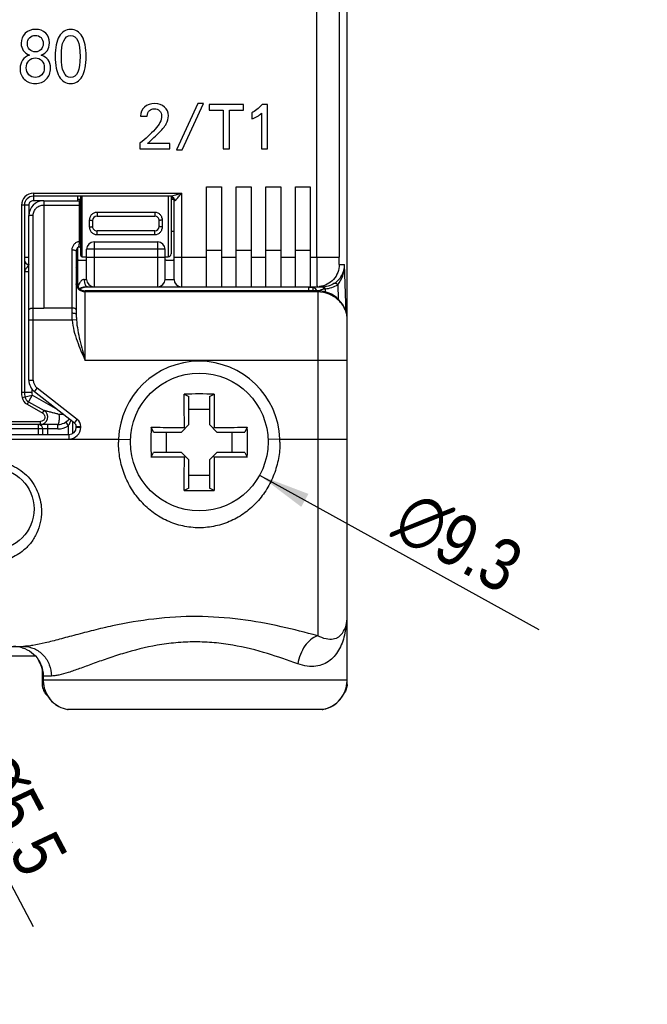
# Model space of a CAD drawing. Header units: millimetres. Extents: x 0 to 594, y 0 to 420.
# Tile 5 of 104: x 100 to 142, y 49 to 116. Entities that reach past the tile are written whole.
import ezdxf

# ---------------------------------------------------------------- set-up
doc = ezdxf.new("R2010")
doc.units = ezdxf.units.MM
doc.header["$LTSCALE"] = 32.67
doc.layers.get('0').update_dxf_attribs({"linetype": 'CONTINUOUS'})
doc.styles.get("Standard").update_dxf_attribs({"font": 'txt', "width": 0.85})
doc.styles.add('TEXTSTYLE_5', font='gdt', dxfattribs={"width": 0.85})
doc.dimstyles.new('DIMSTYLE_1', dxfattribs={"dimtxt": 3.5, "dimasz": 3.5, "dimexe": 1, "dimexo": 0.5, "dimtad": 1, "dimdec": 4, "dimdsep": 46, "dimtxsty": 'STANDARD', "dimblk": '_FILLED', "dimblk1": '_FILLED', "dimblk2": '_FILLED', "dimcen": 0.09, "dimadec": 4, "dimazin": 2, "dimtp": 0.05, "dimtm": 0.05, "dimtfac": 1, "dimtdec": 4, "dimtofl": 0, "dimtmove": 0, "dimatfit": 1, "dimldrblk": '_FILLED', "dimfxl": 1, "dimtolj": 1, "dimarcsym": 0})
doc.dimstyles.new('DIMSTYLE_9', dxfattribs={"dimtxt": 3.5, "dimasz": 3.5, "dimexe": 1, "dimexo": 0.5, "dimtad": 1, "dimdec": 4, "dimdsep": 46, "dimtxsty": 'STANDARD', "dimblk": '_FILLED', "dimblk1": '_FILLED', "dimblk2": '_FILLED', "dimcen": 0.09, "dimadec": 4, "dimazin": 2, "dimtp": 0.1, "dimtm": 0.1, "dimtfac": 1, "dimtdec": 4, "dimtofl": 0, "dimtmove": 0, "dimatfit": 1, "dimldrblk": '_FILLED', "dimfxl": 1, "dimtolj": 1, "dimarcsym": 0})

# ---------------------------------------------------------------- blocks, each defined once
blk = doc.blocks.new('_FILLED')
at = {"color": 0, "linetype": 'BYBLOCK'}
blk.add_solid([(0, 0), (-1, 0.143), (-1, -0.143)], dxfattribs=at)
blk = doc.blocks.new('*D0')
at = {"color": 2, "linetype": 'CONTINUOUS'}
blk.add_line((87.216, 80.13), (100.815, 54.377), dxfattribs=at)
at = {"color": 2, "linetype": 'CONTINUOUS', "xscale": 3.5, "yscale": 3.5, "zscale": 3.5, "rotation": 117.8371543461}
blk.add_blockref('_FILLED', (87.216, 80.13), dxfattribs=at)
at = {"color": 2, "linetype": 'CONTINUOUS', "insert": (99.236, 66.737), "char_height": 3.5, "width": 17.5, "attachment_point": 1, "rotation": 297.83715, "line_spacing_factor": 0.9, "style": 'TEXTSTYLE_5'}
blk.add_mtext('{\\fgdt;n}\\ftxt;5.5', dxfattribs=at)
blk = doc.blocks.new('*D12')
at = {"color": 2, "linetype": 'CONTINUOUS'}
blk.add_line((116.101, 84.832), (134.956, 74.411), dxfattribs=at)
at = {"color": 2, "linetype": 'CONTINUOUS', "xscale": 3.5, "yscale": 3.5, "zscale": 3.5, "rotation": 151.0701881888}
blk.add_blockref('_FILLED', (116.101, 84.832), dxfattribs=at)
at = {"color": 2, "linetype": 'CONTINUOUS', "insert": (126.642, 84.005), "char_height": 3.5, "width": 17.875, "attachment_point": 1, "rotation": 331.07019, "line_spacing_factor": 0.9, "style": 'TEXTSTYLE_5'}
blk.add_mtext('{\\fgdt;n}\\ftxt;9.3', dxfattribs=at)

msp = doc.modelspace()

# ---------------------------------------------------------------- linework, layer by layer
at = {"color": 9, "linetype": 'CONTINUOUS'}
for p, q in [((119.9721, 99.56214), (119.9721, 169.06224)), ((121.47118, 169.06214), (121.47118, 99.56207)), ((100.83207, 103.87295), (100.83207, 103.37295)), ((100.83214, 103.87295), (110.83174, 103.87295)), ((110.83174, 103.87295), (110.83174, 97.56214)), ((100.53174, 103.07263), (100.03174, 103.07263)), ((100.03174, 103.07256), (100.03174, 90.44214)), ((100.53174, 103.07258), (100.53174, 102.37144)), ((101.53174, 103.37295), (100.83211, 103.37295)), ((101.53174, 103.37144), (101.53174, 96.12555)), ((101.53174, 103.07996), (103.93174, 103.07996)), ((103.93174, 103.37144), (103.93175, 100.6126)), ((104.13174, 99.58144), (104.13174, 103.67295)), ((109.93174, 103.67295), (109.93174, 99.58144)), ((110.36823, 103.37295), (110.33174, 103.37295)), ((105.13174, 102.59973), (109.03174, 102.59973)), ((105.13174, 102.59973), (105.13174, 102.33144)), ((109.03174, 102.59973), (109.03174, 102.33144)), ((104.63174, 101.61193), (104.63174, 102.05095)), ((109.53174, 102.05095), (109.53174, 101.61193)), ((105.13174, 101.06315), (105.13174, 101.33144)), ((109.03174, 101.06315), (105.13174, 101.06315)), ((109.03174, 101.06315), (109.03174, 101.33144)), ((104.93174, 100.59364), (104.93174, 97.56214)), ((109.23174, 97.56214), (109.23174, 100.59364)), ((103.43174, 100.03078), (103.43174, 95.77126)), ((109.73174, 100.09364), (104.43174, 100.09364)), ((100.23174, 99.56214), (100.53174, 99.56214)), ((103.73174, 99.56214), (103.83174, 99.56214)), ((104.43174, 99.56214), (109.73174, 99.56214)), ((110.33174, 99.56214), (112.53174, 99.56214)), ((113.53174, 99.56214), (114.53174, 99.56214)), ((115.53174, 99.56214), (116.53174, 99.56214)), ((117.53174, 99.56214), (118.53174, 99.56214)), ((119.53174, 99.56214), (121.47118, 99.56214)), ((121.48865, 99.06214), (121.84979, 99.06214)), ((121.96379, 95.79785), (121.84979, 99.06214)), ((100.53174, 98.56214), (100.23174, 98.56214)), ((103.83174, 98.56214), (103.73174, 98.56214)), ((104.26299, 98.06214), (104.43174, 98.06214)), ((109.73174, 98.06214), (110.33174, 98.06214)), ((104.33174, 92.58144), (104.33174, 97.28601)), ((120.03174, 97.21216), (104.33174, 97.21216)), ((119.43367, 97.29895), (119.43367, 97.50855)), ((120.03174, 97.28601), (120.03164, 74.00123)), ((120.53174, 97.42226), (120.53174, 97.22181)), ((121.38538, 97.69813), (121.41937, 96.7249)), ((100.83174, 91.25919), (100.83174, 96.12629)), ((103.43174, 96.12554), (101.53174, 96.12555)), ((103.44841, 95.29603), (100.53174, 95.29604)), ((103.74285, 95.32478), (103.44841, 95.29604)), ((122.03174, 92.58144), (104.33174, 92.58144)), ((100.53174, 91.25919), (100.83174, 91.25919)), ((100.73174, 90.66037), (100.73174, 90.44033)), ((100.9161, 90.47116), (101.10079, 90.70757)), ((103.80113, 88.59793), (101.10079, 90.70757)), ((100.0704, 90.08207), (100.75406, 90.23244)), ((100.75406, 90.23244), (100.40713, 89.62446)), ((102.48844, 89.24277), (100.75406, 90.23244)), ((100.40723, 89.62441), (101.4639, 89.02145)), ((101.46169, 89.02271), (101.56081, 89.19642)), ((102.58601, 88.94487), (101.56088, 89.19639)), ((101.78331, 89.14182), (101.73785, 89.15318)), ((101.89999, 89.11319), (101.86798, 89.12104)), ((92.83174, 88.46214), (101.31297, 88.46214)), ((101.31301, 88.26214), (101.31301, 88.46214)), ((102.457, 88.97652), (102.39669, 88.99132)), ((103.02022, 88.4195), (103.18174, 88.16671)), ((103.61644, 88.36152), (103.80113, 88.59793)), ((102.48168, 87.96214), (93.03174, 87.96214)), ((101.18174, 87.58144), (101.18174, 88.26214)), ((101.78174, 88.26214), (101.78174, 87.58144)), ((102.48174, 87.96214), (102.48174, 88.26214)), ((103.18174, 88.1667), (103.18174, 87.58144)), ((103.73174, 88.12512), (104.03174, 88.12512)), ((103.73174, 88.08144), (104.03174, 88.08144)), ((104.03174, 88.08144), (104.03174, 88.12512)), ((77.47807, 87.28144), (106.58541, 87.28144)), ((103.23174, 87.58144), (103.23174, 87.28144)), ((106.58541, 87.28144), (107.38488, 87.25208)), ((117.47807, 87.28144), (116.67861, 87.25208)), ((117.47807, 87.28144), (122.03174, 87.28144)), ((122.01829, 70.99141), (122.01829, 75.06271)), ((102.05279, 71.28144), (101.49639, 71.28144)), ((101.43174, 70.71548), (101.5171, 70.71547)), ((122.01894, 70.99141), (101.49639, 70.99141)), ((121.99813, 70.71548), (122.01596, 70.71548)), ((120.38163, 69.02494), (103.13231, 69.02495)), ((120.38177, 69.02494), (120.38162, 69.02494))]:
    msp.add_line(p, q, dxfattribs=at)
at = {"color": 7, "linetype": 'CONTINUOUS'}
for p, q in [((122.01769, 95.51116), (122.01781, 160.1216)), ((111.9447, 109.92482), (110.50737, 106.79738)), ((110.8855, 106.79738), (112.32283, 109.92482)), ((112.32283, 109.92482), (111.9447, 109.92482)), ((115.01364, 109.86214), (112.70723, 109.86214)), ((112.70723, 109.86214), (112.70723, 109.47983)), ((115.01364, 109.47983), (115.01364, 109.86214)), ((116.64316, 109.86214), (116.29219, 109.86214)), ((116.64316, 106.86214), (116.64316, 109.86214)), ((108.06099, 109.07872), (108.51851, 109.07872)), ((112.70723, 109.47983), (113.63899, 109.47983)), ((113.63899, 109.47983), (113.63899, 106.86214)), ((114.07979, 109.47983), (115.01364, 109.47983)), ((114.07979, 106.86214), (114.07979, 109.47983)), ((115.57353, 109.30852), (115.57353, 108.89487)), ((116.24205, 109.28345), (116.24205, 106.86214)), ((108.03174, 107.2549), (108.03174, 106.86214)), ((110.04149, 107.24237), (108.54358, 107.24237)), ((110.04149, 106.86214), (110.04149, 107.24237)), ((108.03174, 106.86214), (110.04149, 106.86214)), ((110.50737, 106.79738), (110.8855, 106.79738)), ((113.63899, 106.86214), (114.07979, 106.86214)), ((116.24205, 106.86214), (116.64316, 106.86214)), ((112.53174, 104.31214), (113.53174, 104.31214)), ((112.53174, 97.56214), (112.53174, 104.31214)), ((113.53174, 104.31214), (113.53174, 97.56214)), ((114.53174, 104.31214), (115.53174, 104.31214)), ((114.53174, 97.56214), (114.53174, 104.31214)), ((115.53174, 104.31214), (115.53174, 97.56214)), ((116.53174, 104.31214), (117.53174, 104.31214)), ((116.53174, 97.56214), (116.53174, 104.31214)), ((117.53174, 104.31214), (117.53174, 97.56214)), ((118.53174, 104.31214), (119.53174, 104.31214)), ((118.53174, 97.56214), (118.53174, 104.31214)), ((119.53174, 104.31214), (119.53174, 97.56214)), ((100.23174, 103.07263), (100.23174, 90.44177)), ((110.09013, 103.67295), (100.83207, 103.67295)), ((101.53174, 103.37144), (103.93174, 103.37144)), ((103.83174, 103.37144), (103.83174, 103.67295)), ((103.83174, 103.47214), (104.03174, 103.47214)), ((104.03174, 99.68148), (104.03174, 103.67295)), ((110.13174, 103.65514), (110.13174, 99.7816)), ((110.13174, 103.47214), (110.31421, 103.47214)), ((110.33174, 98.06214), (110.33174, 103.37295)), ((100.53174, 91.25919), (100.53174, 102.37144)), ((104.83174, 102.03143), (104.83174, 101.63144)), ((105.13169, 102.33144), (109.03167, 102.33144)), ((109.33174, 101.63144), (109.33174, 102.03144)), ((109.03179, 101.33144), (105.13182, 101.33144)), ((110.33174, 101.30167), (110.13174, 101.30167)), ((104.93174, 100.59364), (109.23174, 100.59364)), ((103.73174, 99.97142), (103.73174, 95.69998)), ((103.83174, 97.55581), (103.83174, 100.19604)), ((104.43174, 98.06214), (104.43174, 100.09364)), ((109.73174, 98.06214), (109.73174, 100.09364)), ((113.53174, 100.01611), (112.53174, 100.01611)), ((115.53174, 100.01611), (114.53174, 100.01611)), ((117.53174, 100.01611), (116.53174, 100.01611)), ((119.53174, 100.01611), (118.53174, 100.01611)), ((104.13174, 99.58144), (104.43174, 99.58144)), ((109.73174, 99.58144), (109.93174, 99.58144)), ((120.03174, 97.28601), (104.33174, 97.28601)), ((104.48174, 97.56214), (120.37059, 97.56214)), ((119.75695, 97.50855), (119.43367, 97.50855)), ((119.73367, 97.28601), (119.73367, 97.50855)), ((119.80206, 97.4816), (119.73367, 97.47647)), ((122.03174, 72.61214), (122.03174, 95.28601)), ((100.03174, 90.44177), (100.73174, 90.44177)), ((103.61644, 88.36152), (100.9161, 90.47116)), ((100.50625, 89.79817), (101.56081, 89.19642)), ((111.02146, 90.3093), (111.33857, 90.15026)), ((111.33857, 88.25531), (111.33857, 90.15026)), ((112.72491, 90.15026), (113.04202, 90.3093)), ((112.72491, 90.15026), (112.72491, 88.25531)), ((112.72491, 89.28327), (111.33857, 89.28327)), ((103.48174, 88.46675), (103.48174, 87.64843)), ((102.48174, 88.26214), (93.1316, 88.26214)), ((101.48174, 87.58144), (101.48174, 87.96214)), ((103.73174, 88.08144), (103.73174, 88.12512)), ((108.94363, 87.75531), (108.78459, 88.07241)), ((108.94363, 87.75531), (110.83857, 87.75531)), ((109.81062, 87.75531), (109.81062, 86.36897)), ((110.83857, 87.75531), (111.33857, 88.25531)), ((111.08857, 88.00531), (111.033, 88.06088)), ((112.72491, 88.25531), (113.22491, 87.75531)), ((112.97491, 88.00531), (113.03048, 88.06088)), ((113.22491, 87.75531), (115.11986, 87.75531)), ((114.25287, 86.36897), (114.25287, 87.75531)), ((115.2789, 88.07241), (115.11986, 87.75531)), ((80.83174, 87.58144), (103.23174, 87.58144)), ((108.78459, 86.05188), (108.94363, 86.36897)), ((110.83857, 86.36897), (108.94363, 86.36897)), ((111.33857, 85.86897), (110.83857, 86.36897)), ((111.08857, 86.11897), (111.033, 86.0634)), ((111.33857, 83.97403), (111.33857, 85.86897)), ((113.22491, 86.36897), (112.72491, 85.86897)), ((112.72491, 85.86897), (112.72491, 83.97403)), ((112.97491, 86.11897), (113.03048, 86.0634)), ((115.11986, 86.36897), (113.22491, 86.36897)), ((115.11986, 86.36897), (115.2789, 86.05188)), ((111.33857, 84.84102), (112.72491, 84.84102)), ((111.33857, 83.97403), (111.02146, 83.81499)), ((113.04202, 83.81499), (112.72491, 83.97403)), ((122.01894, 70.99141), (122.01894, 75.06769)), ((121.69815, 74.17552), (121.69665, 74.17324)), ((99.33174, 73.28144), (100.16199, 73.28144)), ((100.98772, 72.61214), (99.07962, 72.61214)), ((101.43174, 71.78156), (101.43174, 70.71548)), ((101.49626, 71.28144), (101.49626, 70.99141)), ((122.01596, 70.71548), (122.01596, 70.90729)), ((120.32704, 69.01992), (103.18699, 69.01992)), ((120.32354, 69.01994), (120.32704, 69.01992)), ((120.38177, 69.02494), (120.42032, 69.03247))]:
    msp.add_line(p, q, dxfattribs=at)
for points in [[(103.96058, 97.41558), (103.96202, 97.41648), (103.98282, 97.42879), (104.00534, 97.44137), (104.03004, 97.45431), (104.05691, 97.46742), (104.0861, 97.48055), (104.11822, 97.49373)], [(104.11822, 97.49373), (104.15324, 97.50665), (104.19114, 97.51899), (104.23219, 97.5305)], [(104.23219, 97.5305), (104.27611, 97.54077), (104.32251, 97.54939), (104.37065, 97.55595), (104.41944, 97.5602), (104.46824, 97.56205), (104.48148, 97.56214)], [(101.18427, 72.35381), (101.24465, 72.25232), (101.31682, 72.10921), (101.37723, 71.96094), (101.42554, 71.80842), (101.4615, 71.6526), (101.48484, 71.49446), (101.4955, 71.33512), (101.49624, 71.28144)], [(101.49627, 70.99141), (101.4967, 70.94996), (101.50714, 70.78313), (101.53151, 70.61765), (101.56966, 70.45469), (101.62133, 70.29539), (101.68621, 70.1409), (101.76382, 69.99228), (101.85367, 69.85062), (101.95509, 69.71698), (102.06735, 69.59229), (102.18969, 69.47745), (102.32119, 69.37329), (102.46088, 69.28053), (102.56357, 69.22245)], [(120.42032, 69.03247), (120.58387, 69.07333), (120.74333, 69.12775), (120.8976, 69.19536), (121.04562, 69.27569), (121.18631, 69.3681), (121.31866, 69.47194), (121.44176, 69.58647), (121.55475, 69.71086), (121.65685, 69.84425), (121.74736, 69.98566), (121.82564, 70.13403), (121.89114, 70.28828), (121.94344, 70.44735), (121.98224, 70.61023), (122.00724, 70.77582), (122.01832, 70.9428), (122.01892, 70.99141)]]:
    msp.add_lwpolyline(points, dxfattribs=at)
at = {"color": 9, "linetype": 'CONTINUOUS'}
for points in [[(101.59662, 89.18774), (101.58209, 89.1912), (101.57131, 89.19363), (101.56419, 89.19532), (101.56081, 89.19642)], [(101.73785, 89.15318), (101.68805, 89.16501), (101.66038, 89.1719)], [(102.00813, 89.08666), (101.96998, 89.09602), (101.93394, 89.10487)], [(102.13576, 89.05534), (102.09094, 89.06634), (102.04839, 89.07678)], [(102.33926, 89.00542), (102.28461, 89.01882), (102.23249, 89.03161)]]:
    msp.add_lwpolyline(points, dxfattribs=at)
at = {"color": 7, "linetype": 'CONTINUOUS'}
for centre, radius in [((112.03174, 87.08144), 4.65), ((98.13174, 82.56144), 2.75)]:
    msp.add_circle(centre, radius, dxfattribs=at)
at = {"color": 9, "linetype": 'CONTINUOUS'}
for centre, radius, start, end in [((100.83207, 103.07263), 0.80031, 89.995005, 180.0049956), ((100.83207, 103.07263), 0.30031, 89.991495, 180.008505), ((110.05613, 103.37542), 0.31186, 21.1701637, 35.3020976), ((119.98907, 99.05586), 1.49372, 270.5123774, 276.298212), ((120.24741, 99.17386), 1.77453, 276.593424, 279.2202517), ((101.46679, 365.00587), 268.88033, 269.8646781, 270.0138414), ((112.03174, 87.08144), 5.45, 2.1030696, 177.8969304), ((101.53174, 91.25919), 0.69999, 180, 232.0012676), ((101.68786, 90.43783), 1.65613, 179.8511207, 192.4011892), ((101.68786, 90.43783), 0.95613, 179.8505715, 192.4047006), ((100.75406, 90.23244), 0.69998, 192.396398, 240.2991446), ((101.79962, 89.06452), 1.65784, 339.0235655, 341.9138109), ((103.43174, 88.12512), 0.6, 0, 52.0012676), ((102.48174, 89.26214), 1.29999, 269.997266, 302.5787162), ((103.23174, 88.08144), 0.79999, 270, 360), ((112.71229, 87.06932), 6.13055, 178.0171057, 179.9999754), ((111.35124, 87.06932), 6.13051, 0.0000178, 1.9829011), ((99.49209, 71.27826), 2.00516, 29.54942, 32.4405594), ((99.49769, 71.28147), 1.99871, 359.9990076, 29.5484908), ((103.49628, 70.99157), 1.99989, 180.0043867, 242.2018079), ((120.02163, 70.9917), 1.99666, 357.1796398, 359.9918563), ((120.01846, 70.98556), 1.99397, 280.4940045, 282.5825524)]:
    msp.add_arc(centre, radius, start, end, dxfattribs=at)
at = {"color": 7, "linetype": 'CONTINUOUS'}
for centre, radius, start, end in [((100.83207, 103.07263), 0.60032, 90, 180), ((101.53174, 102.37144), 1, 90, 179.9999997), ((103.93174, 103.47144), 0.1, 270, 360), ((110.03174, 103.37295), 0.3, 0, 82.5), ((105.13174, 102.03144), 0.3, 90.0095033, 180.0010727), ((109.03174, 102.03144), 0.3, 0, 90.0141557), ((105.13174, 101.63144), 0.3, 180, 270.0141557), ((109.03174, 101.63144), 0.3, 270.0095033, 0.0010727), ((104.93174, 100.09364), 0.5, 90, 180), ((109.23174, 100.09364), 0.5, 0, 90), ((104.03174, 99.97144), 0.3, 120.003778, 180.0027084), ((103.93174, 100.14464), 0.1, 359.9978045, 120.0113341), ((109.93174, 99.78144), 0.2, 270, 360), ((100.53174, 99.36214), 0.3, 180, 270), ((104.13174, 99.68144), 0.1, 180, 270), ((103.33174, 98.56214), 0.5, 0, 36.8140425), ((104.33174, 97.88601), 0.6, 180, 270), ((104.93174, 98.06214), 0.5, 180, 270), ((109.23174, 98.06214), 0.5, 270, 360), ((110.83174, 98.06214), 0.5, 180, 270), ((104.48174, 96.56214), 1, 90.0000001, 121.4217111), ((119.53174, 97.06214), 0.5, 26.6613921, 90), ((120.03174, 95.28601), 2, 0, 90.0124326), ((120.37023, 99.05241), 1.49027, 270.0137134, 274.6591633), ((101.53174, 91.25919), 1, 180, 232.0012676), ((101.68786, 90.43783), 1.45613, 179.8450444, 192.404697), ((100.75406, 90.23244), 0.5, 192.404697, 240.29), ((112.03174, 56.61254), 33.7119, 88.2826971, 91.717303), ((101.31301, 88.76214), 0.5, 269.9999994, 60.29), ((102.48174, 89.26214), 1, 269.9999148, 321.3677436), ((101.18174, 87.96214), 0.3, 0, 82.4984566), ((103.23174, 88.08144), 0.5, 270, 360), ((103.43174, 88.12512), 0.3, 0, 52.0012676), ((142.48136, 87.06214), 33.71191, 178.2827272, 181.7172745), ((81.58213, 87.06214), 33.71191, 358.2827272, 1.7172745), ((112.03174, 117.51174), 33.7119, 268.2826971, 271.717303), ((120.03174, 75.28144), 2, 326.3484898, 360), ((99.49367, 71.26815), 2.01329, 72.91116, 89.9503612), ((102.43174, 70.71548), 1, 180, 230.0828202), ((103.50098, 71.00389), 2.01299, 242.2469541, 259.446951), ((103.18705, 69.3202), 0.30028, 259.496558, 269.9886576), ((120.3274, 69.3184), 0.29842, 269.9298946, 280.4697642)]:
    msp.add_arc(centre, radius, start, end, dxfattribs=at)
for points in [[(100.28416, 114.67203), (100.10185, 114.49655), (100.01277, 114.27231), (100.01277, 113.99689)], [(100.98026, 114.93526), (100.69851, 114.93526), (100.46647, 114.84752), (100.28416, 114.67203)], [(100.43126, 113.97252), (100.43126, 114.13826), (100.47891, 114.27231), (100.57628, 114.37468)], [(100.57628, 114.37468), (100.67365, 114.47705), (100.80209, 114.53067), (100.96162, 114.53067)], [(100.96162, 114.53067), (101.12736, 114.53067), (101.25788, 114.47948), (101.35317, 114.37955)], [(101.6655, 114.68837), (101.49612, 114.85239), (101.26616, 114.93526), (100.98026, 114.93526)], [(101.35317, 114.37955), (101.44847, 114.27962), (101.4982, 114.14557), (101.4982, 113.97739)], [(101.92083, 114.02858), (101.92083, 114.304), (101.83589, 114.52336), (101.6655, 114.68837)], [(102.57549, 114.46242), (102.39318, 114.14801), (102.3041, 113.6971), (102.3041, 113.10971)], [(103.35654, 114.93526), (103.01677, 114.93526), (102.75781, 114.77684), (102.57549, 114.46242)], [(102.72259, 113.10971), (102.72259, 114.05539), (102.9339, 114.53067), (103.35654, 114.53067)], [(104.12722, 114.45999), (103.9449, 114.77684), (103.68801, 114.93526), (103.35654, 114.93526)], [(103.35654, 114.53067), (103.77502, 114.53067), (103.98427, 114.05539), (103.98427, 113.10971)], [(104.40276, 113.10971), (104.40276, 113.69466), (104.30953, 114.14313), (104.12722, 114.45999)], [(100.01277, 113.99689), (100.01277, 113.61667), (100.19922, 113.351), (100.57213, 113.19989)], [(100.58412, 113.57463), (100.48098, 113.68004), (100.43126, 113.81166), (100.43126, 113.97252)], [(101.4982, 113.97739), (101.4982, 113.81166), (101.44847, 113.6776), (101.35162, 113.57457)], [(101.36146, 113.19989), (101.73437, 113.34369), (101.92083, 113.61911), (101.92083, 114.02858)], [(100.57213, 113.19989), (100.37325, 113.13408), (100.2158, 113.02196), (100.10392, 112.8611)], [(100.52656, 112.81966), (100.6405, 112.94641), (100.78552, 113.00978), (100.96162, 113.00978)], [(100.97612, 113.41925), (100.8166, 113.41925), (100.68608, 113.47043), (100.58412, 113.57463)], [(100.96162, 113.00978), (101.14393, 113.00978), (101.29102, 112.94641), (101.4029, 112.8221)], [(101.35162, 113.57457), (101.25373, 113.47043), (101.12943, 113.41925), (100.97612, 113.41925)], [(101.99334, 112.32489), (101.99334, 112.76848), (101.78202, 113.05852), (101.36146, 113.19989)], [(102.3041, 113.10971), (102.3041, 112.51987), (102.39318, 112.06897), (102.57501, 111.7566)], [(103.35654, 111.69118), (102.9339, 111.69118), (102.72259, 112.16402), (102.72259, 113.10971)], [(103.98427, 113.10971), (103.98427, 112.16402), (103.77502, 111.69118), (103.35654, 111.69118)], [(104.12977, 111.75904), (104.3116, 112.07384), (104.40276, 112.52475), (104.40276, 113.10971)], [(100.10392, 112.8611), (99.99205, 112.70024), (99.93611, 112.51012), (99.93611, 112.29564)], [(100.35667, 112.34439), (100.35667, 112.5345), (100.41261, 112.69292), (100.52656, 112.81966)], [(100.52811, 111.87575), (100.41261, 111.99829), (100.35667, 112.15427), (100.35667, 112.34439)], [(101.4029, 112.8221), (101.51477, 112.6978), (101.57278, 112.53694), (101.57278, 112.33951)], [(99.93611, 112.29564), (99.93611, 111.99829), (100.02934, 111.75699), (100.21899, 111.56801)], [(100.97198, 111.69118), (100.79174, 111.69118), (100.64464, 111.75212), (100.52811, 111.87575)], [(101.40242, 111.87459), (101.28895, 111.75212), (101.146, 111.69118), (100.97198, 111.69118)], [(101.57278, 112.33951), (101.57278, 112.15184), (101.51477, 111.99585), (101.40242, 111.87459)], [(101.70744, 111.56932), (101.89804, 111.75943), (101.99334, 112.01047), (101.99334, 112.32489)], [(102.57501, 111.7566), (102.75781, 111.44258), (103.01677, 111.28659), (103.35654, 111.28659)], [(103.35654, 111.28659), (103.69008, 111.28659), (103.94698, 111.44258), (104.12977, 111.75904)], [(100.21899, 111.56801), (100.40847, 111.37921), (100.65293, 111.28659), (100.95333, 111.28659)], [(100.95333, 111.28659), (101.26409, 111.28659), (101.51684, 111.37921), (101.70744, 111.56932)], [(108.34094, 109.69292), (108.16963, 109.53833), (108.07562, 109.33359), (108.06099, 109.07872)], [(109.03244, 109.92482), (108.74205, 109.92482), (108.51224, 109.84752), (108.34094, 109.69292)], [(109.69887, 109.69501), (109.52757, 109.84752), (109.30612, 109.92482), (109.03244, 109.92482)], [(109.95584, 109.09543), (109.95584, 109.34195), (109.87018, 109.54251), (109.69887, 109.69501)], [(116.29219, 109.86214), (116.04776, 109.601), (115.80751, 109.41716), (115.57353, 109.30852)], [(108.51851, 109.07872), (108.52896, 109.25003), (108.5791, 109.37538), (108.67153, 109.45626)], [(108.67153, 109.45626), (108.76294, 109.53624), (108.87367, 109.57802), (109.00528, 109.57802)], [(109.00528, 109.57802), (109.15152, 109.57802), (109.2706, 109.53206), (109.35992, 109.4438)], [(109.49414, 109.09125), (109.49414, 108.80922), (109.34581, 108.50838), (109.0512, 108.19087)], [(109.35992, 109.4438), (109.44818, 109.35657), (109.49414, 109.23749), (109.49414, 109.09125)], [(109.81169, 108.56479), (109.90779, 108.74028), (109.95584, 108.91577), (109.95584, 109.09543)], [(115.57353, 108.89487), (115.84511, 108.97426), (116.06656, 109.10379), (116.24205, 109.28345)], [(109.19539, 107.84195), (109.50876, 108.14696), (109.71559, 108.3893), (109.81169, 108.56479)], [(109.0512, 108.19087), (108.75458, 107.8712), (108.41614, 107.55992), (108.03174, 107.2549)], [(108.54358, 107.24237), (108.66475, 107.33638), (108.88202, 107.53694), (109.19539, 107.84195)]]:
    msp.add_open_spline(points, degree=3, dxfattribs=at)
at = {"color": 9, "linetype": 'CONTINUOUS'}
for points, knots in [([(110.83174, 103.87295), (110.76389, 103.85149), (110.62991, 103.80898), (110.43357, 103.74901), (110.27698, 103.70478), (110.16385, 103.67989), (110.11287, 103.67295), (110.09012, 103.67295)], [0, 0, 0, 0, 0.2774626, 0.54803859, 0.80059886, 0.91130151, 1, 1, 1, 1]), ([(110.44551, 103.41829), (110.47854, 103.44771), (110.54258, 103.51688), (110.67087, 103.66889), (110.76664, 103.79056), (110.83174, 103.87295)], [0, 0, 0, 0, 0.22228605, 0.47231426, 1, 1, 1, 1]), ([(100.8251, 102.39183), (100.82486, 102.48227), (100.86313, 102.66555), (101.02365, 102.89335), (101.25757, 103.04468), (101.44097, 103.07992), (101.53174, 103.07996)], [0, 0, 0, 0, 0.24945365, 0.49938801, 0.74964279, 1, 1, 1, 1]), ([(103.93174, 103.07996), (103.94448, 103.07996), (103.96303, 103.08005), (103.98655, 103.08042), (104.00164, 103.0807), (104.01361, 103.08126), (104.02345, 103.08134), (104.02776, 103.08247), (104.03174, 103.08213), (104.03174, 103.0828)], [0, 0, 0, 0, 0.38169836, 0.55498829, 0.70635229, 0.83057675, 0.9227865, 0.97983462, 1, 1, 1, 1]), ([(110.31064, 103.55564), (110.30136, 103.56873), (110.26179, 103.61608), (110.20612, 103.64999), (110.16236, 103.66265)], [0, 0, 0, 0, 0.26053036, 1, 1, 1, 1]), ([(110.36823, 103.37295), (110.36823, 103.38234), (110.3665, 103.42145), (110.35768, 103.46031), (110.34694, 103.48805)], [0, 0, 0, 0, 0.23992293, 1, 1, 1, 1]), ([(110.36823, 103.37295), (110.38071, 103.37294), (110.40934, 103.38766), (110.43227, 103.4065), (110.44551, 103.41829)], [0, 0, 0, 0, 0.41318204, 1, 1, 1, 1]), ([(100.53176, 102.37144), (100.53176, 102.37372), (100.54207, 102.3768), (100.55639, 102.37988), (100.5844, 102.38317), (100.61978, 102.38604), (100.66378, 102.38848), (100.73297, 102.39102), (100.78751, 102.39177), (100.8251, 102.39183)], [0, 0, 0, 0, 0.0231774, 0.08074503, 0.17288384, 0.29625383, 0.44655778, 0.61837934, 1, 1, 1, 1]), ([(100.83174, 96.12629), (100.83121, 97.14669), (100.82975, 99.23521), (100.82801, 101.32372), (100.8251, 102.39183)], [0, 0, 0, 0, 0.48857876, 1, 1, 1, 1]), ([(104.63174, 102.05095), (104.63174, 102.11945), (104.65527, 102.25696), (104.75942, 102.43772), (104.92454, 102.56742), (105.06301, 102.59974), (105.13174, 102.59973)], [0, 0, 0, 0, 0.250984, 0.49941298, 0.74818367, 1, 1, 1, 1]), ([(109.03174, 102.59973), (109.10047, 102.59972), (109.23896, 102.56744), (109.40407, 102.43772), (109.50821, 102.25696), (109.53174, 102.11945), (109.53174, 102.05095)], [0, 0, 0, 0, 0.25182014, 0.50059692, 0.74901956, 1, 1, 1, 1]), ([(104.63174, 102.05095), (104.65723, 102.05095), (104.70436, 102.0501), (104.76004, 102.0468), (104.79584, 102.04286), (104.81469, 102.03947), (104.82532, 102.03676), (104.83174, 102.03325), (104.83174, 102.03144)], [0, 0, 0, 0, 0.37706931, 0.69834647, 0.82183327, 0.91429845, 0.97324586, 1, 1, 1, 1]), ([(109.53174, 102.05095), (109.50626, 102.05095), (109.45912, 102.0501), (109.40345, 102.0468), (109.36764, 102.04286), (109.3488, 102.03947), (109.33817, 102.03676), (109.33174, 102.03325), (109.33174, 102.03144)], [0, 0, 0, 0, 0.37706809, 0.69834416, 0.82183063, 0.9142958, 0.97324375, 1, 1, 1, 1]), ([(104.63174, 101.61193), (104.65723, 101.61193), (104.70436, 101.61278), (104.76004, 101.61607), (104.79584, 101.62002), (104.81469, 101.6234), (104.82532, 101.62612), (104.83174, 101.62963), (104.83174, 101.63144)], [0, 0, 0, 0, 0.37706809, 0.69834416, 0.82183063, 0.9142958, 0.97324375, 1, 1, 1, 1]), ([(105.13174, 101.06315), (105.06301, 101.06316), (104.92453, 101.09544), (104.75941, 101.22516), (104.65528, 101.40592), (104.63175, 101.54343), (104.63174, 101.61193)], [0, 0, 0, 0, 0.25182014, 0.50059692, 0.74901956, 1, 1, 1, 1]), ([(109.53174, 101.61193), (109.53175, 101.54342), (109.50821, 101.40591), (109.40407, 101.22515), (109.23895, 101.09546), (109.10047, 101.06314), (109.03174, 101.06315)], [0, 0, 0, 0, 0.250984, 0.49941298, 0.74818367, 1, 1, 1, 1]), ([(109.53174, 101.61193), (109.50626, 101.61193), (109.45912, 101.61278), (109.40345, 101.61608), (109.36764, 101.62002), (109.3488, 101.62341), (109.33817, 101.62612), (109.33174, 101.62963), (109.33174, 101.63144)], [0, 0, 0, 0, 0.37706931, 0.69834647, 0.82183327, 0.91429845, 0.97324586, 1, 1, 1, 1]), ([(103.93175, 100.6126), (103.86297, 100.60116), (103.72848, 100.55427), (103.56424, 100.41982), (103.45665, 100.23813), (103.43175, 100.09936), (103.43174, 100.03078)], [0, 0, 0, 0, 0.25201658, 0.50286739, 0.75212388, 1, 1, 1, 1]), ([(103.93174, 100.6126), (103.92928, 100.56812), (103.92476, 100.50252), (103.91526, 100.41828), (103.90652, 100.36064), (103.89682, 100.31288), (103.88706, 100.2676), (103.88192, 100.2527), (103.87942, 100.2299), (103.88172, 100.23123)], [0, 0, 0, 0, 0.34657882, 0.5106759, 0.661454, 0.79495454, 0.90541559, 0.97929025, 1, 1, 1, 1]), ([(103.93175, 100.61269), (103.94449, 100.61269), (103.96782, 100.61333), (103.99994, 100.61676), (104.01879, 100.62047), (104.03174, 100.62593), (104.03174, 100.62924)], [0, 0, 0, 0, 0.37070011, 0.68767789, 0.9039373, 1, 1, 1, 1]), ([(103.73174, 99.97144), (103.73174, 99.98217), (103.69522, 100.0031), (103.63593, 100.01589), (103.54043, 100.0286), (103.47004, 100.03078), (103.43174, 100.03078)], [0, 0, 0, 0, 0.10285995, 0.31947697, 0.63303633, 1, 1, 1, 1]), ([(100.53174, 99.06214), (100.5293, 99.06214), (100.52398, 99.05328), (100.51204, 99.04235), (100.49665, 99.0201), (100.47883, 98.99243), (100.45953, 98.9589), (100.43003, 98.90828), (100.38666, 98.84393), (100.32983, 98.77029), (100.26835, 98.68243), (100.23174, 98.60915), (100.23174, 98.56214)], [0, 0, 0, 0, 0.01249113, 0.04344122, 0.08926841, 0.14659388, 0.21298467, 0.28637408, 0.44600307, 0.60909, 0.7599072, 1, 1, 1, 1]), ([(119.97209, 99.56214), (119.9721, 99.43212), (119.97231, 99.17698), (119.97327, 98.8066), (119.97483, 98.46521), (119.97663, 98.20501), (119.97839, 98.02108), (119.97974, 97.90453), (119.98119, 97.80399), (119.98266, 97.72026), (119.98429, 97.65455), (119.98552, 97.61061), (119.98698, 97.58567), (119.9874, 97.57274), (119.9888, 97.5671), (119.9887, 97.56214), (119.98956, 97.56214)], [0, 0, 0, 0, 0.194997, 0.38265029, 0.55547035, 0.70699665, 0.77288471, 0.83133911, 0.88178709, 0.92373434, 0.95680826, 0.98065945, 0.9890554, 0.99507883, 0.9987196, 1, 1, 1, 1]), ([(121.48864, 99.06214), (121.48864, 98.88048), (121.42131, 98.51379), (121.13097, 98.03893), (120.69086, 97.69795), (120.33358, 97.59107), (120.15294, 97.57116)], [0, 0, 0, 0, 0.25004412, 0.49994386, 0.74985127, 1, 1, 1, 1]), ([(121.12937, 97.77397), (121.33838, 97.90197), (121.71081, 98.28132), (121.84959, 98.79889), (121.84979, 99.06214)], [0, 0, 0, 0, 0.48213377, 1, 1, 1, 1]), ([(121.38539, 97.69812), (121.53108, 97.87675), (121.77557, 98.31124), (121.85242, 98.80493), (121.84979, 99.06215)], [0, 0, 0, 0, 0.47259748, 1, 1, 1, 1]), ([(121.48865, 99.06214), (121.48766, 99.06213), (121.4863, 99.0666), (121.48491, 99.07286), (121.48331, 99.08533), (121.481, 99.10985), (121.4785, 99.15172), (121.47599, 99.21297), (121.47392, 99.28779), (121.47177, 99.40563), (121.47118, 99.49827), (121.47118, 99.56207)], [0, 0, 0, 0, 0.00588891, 0.02064999, 0.04462488, 0.0777153, 0.17015172, 0.29423279, 0.44539603, 0.61801094, 1, 1, 1, 1]), ([(104.33174, 97.21216), (104.25391, 97.21216), (104.09826, 97.24035), (103.89914, 97.36241), (103.76386, 97.54696), (103.73174, 97.69533), (103.73174, 97.76784)], [0, 0, 0, 0, 0.25881948, 0.5125148, 0.75888703, 1, 1, 1, 1]), ([(103.95002, 97.80853), (103.943, 97.79598), (103.91667, 97.74662), (103.89389, 97.69541), (103.87844, 97.65683)], [0, 0, 0, 0, 0.25695629, 1, 1, 1, 1]), ([(104.26299, 98.06214), (104.22837, 98.06164), (104.15718, 98.04363), (104.04455, 97.95728), (103.98385, 97.86894), (103.95002, 97.80853)], [0, 0, 0, 0, 0.24762494, 0.50491935, 1, 1, 1, 1]), ([(104.26299, 98.06214), (104.26299, 98.00083), (104.26984, 97.90904), (104.2967, 97.79049), (104.33622, 97.6716), (104.41048, 97.56215), (104.48174, 97.56214)], [0, 0, 0, 0, 0.32030048, 0.47993763, 0.6277438, 1, 1, 1, 1]), ([(121.12937, 97.77397), (121.08388, 97.74608), (120.88545, 97.64025), (120.66204, 97.58106), (120.49128, 97.56711)], [0, 0, 0, 0, 0.23748001, 1, 1, 1, 1]), ([(121.3854, 97.69814), (121.36275, 97.71674), (121.29181, 97.76888), (121.18361, 97.80383), (121.12939, 97.77398)], [0, 0, 0, 0, 0.32137366, 1, 1, 1, 1]), ([(103.87844, 97.65683), (103.87437, 97.64667), (103.86004, 97.60987), (103.84716, 97.57252), (103.83821, 97.54542)], [0, 0, 0, 0, 0.27716812, 1, 1, 1, 1]), ([(122.03174, 95.28601), (122.0316, 95.53453), (121.92539, 96.04189), (121.47984, 96.68117), (120.81621, 97.11154), (120.29198, 97.21216), (120.03128, 97.21216)], [0, 0, 0, 0, 0.24347983, 0.49179816, 0.74458937, 1, 1, 1, 1]), ([(120.1412, 97.28293), (120.14892, 97.28978), (120.18367, 97.31837), (120.22281, 97.34149), (120.25416, 97.35622)], [0, 0, 0, 0, 0.22968752, 1, 1, 1, 1]), ([(120.25416, 97.35622), (120.2683, 97.36285), (120.33135, 97.38927), (120.3988, 97.40506), (120.45117, 97.41107)], [0, 0, 0, 0, 0.22852526, 1, 1, 1, 1]), ([(120.45117, 97.41108), (120.44648, 97.43247), (120.43615, 97.47138), (120.41679, 97.52345), (120.3902, 97.56215), (120.3706, 97.56215)], [0, 0, 0, 0, 0.37180516, 0.66725929, 1, 1, 1, 1]), ([(120.53174, 97.42224), (120.52839, 97.44286), (120.52214, 97.47852), (120.51149, 97.52579), (120.50348, 97.55111), (120.49541, 97.5673), (120.49129, 97.56711)], [0, 0, 0, 0, 0.41166709, 0.7243666, 0.91868238, 1, 1, 1, 1]), ([(120.53174, 97.42226), (120.68632, 97.4349), (120.98468, 97.49482), (121.26071, 97.62218), (121.38538, 97.69813)], [0, 0, 0, 0, 0.51514218, 1, 1, 1, 1]), ([(100.53174, 96.00175), (100.53174, 96.04322), (100.61539, 96.09536), (100.71964, 96.1198), (100.79334, 96.12629), (100.83174, 96.12629)], [0, 0, 0, 0, 0.36524268, 0.66178451, 1, 1, 1, 1]), ([(103.73174, 96.00112), (103.73174, 96.04257), (103.64807, 96.09464), (103.54385, 96.11906), (103.47014, 96.12555), (103.43174, 96.12555)], [0, 0, 0, 0, 0.3651462, 0.66172393, 1, 1, 1, 1]), ([(103.43174, 95.77126), (103.43174, 95.73213), (103.43269, 95.57361), (103.43854, 95.41501), (103.44841, 95.29603)], [0, 0, 0, 0, 0.24686567, 1, 1, 1, 1]), ([(103.73174, 95.69998), (103.73174, 95.71184), (103.70994, 95.72852), (103.67909, 95.74094), (103.62447, 95.75639), (103.54136, 95.76798), (103.47005, 95.77126), (103.43174, 95.77126)], [0, 0, 0, 0, 0.11179118, 0.20720209, 0.32917645, 0.63884128, 1, 1, 1, 1]), ([(103.44841, 95.29603), (103.4716, 95.05847), (103.56216, 94.58738), (103.85188, 93.67614), (104.14025, 93.01903), (104.33174, 92.58144)], [0, 0, 0, 0, 0.24989182, 0.49991233, 1, 1, 1, 1]), ([(103.73174, 95.69998), (103.73174, 95.66932), (103.73236, 95.54419), (103.73622, 95.41901), (103.74285, 95.32478)], [0, 0, 0, 0, 0.24504572, 1, 1, 1, 1]), ([(103.74285, 95.32478), (103.75919, 95.09261), (103.82355, 94.62945), (104.02016, 93.71351), (104.20745, 93.0347), (104.33174, 92.58144)], [0, 0, 0, 0, 0.24851064, 0.49816871, 1, 1, 1, 1]), ([(101.4639, 89.02145), (101.51969, 88.98961), (101.61121, 88.8841), (101.62378, 88.67835), (101.5094, 88.50639), (101.3772, 88.46214), (101.31297, 88.46214)], [0, 0, 0, 0, 0.25009245, 0.49998485, 0.74992884, 1, 1, 1, 1]), ([(102.48171, 88.26217), (102.49071, 88.26217), (102.51363, 88.27698), (102.53611, 88.32108), (102.55849, 88.39105), (102.58427, 88.52712), (102.597, 88.71536), (102.59254, 88.87063), (102.58601, 88.94487)], [0, 0, 0, 0, 0.03789018, 0.10323778, 0.20727965, 0.34649807, 0.68591555, 1, 1, 1, 1]), ([(102.85644, 88.95523), (102.81634, 88.93352), (102.72109, 88.91989), (102.63062, 88.93391), (102.58601, 88.94487)], [0, 0, 0, 0, 0.49811239, 1, 1, 1, 1]), ([(103.18173, 88.1667), (103.19893, 88.1887), (103.26556, 88.28357), (103.31609, 88.38902), (103.34758, 88.47104)], [0, 0, 0, 0, 0.24113859, 1, 1, 1, 1]), ([(117.48174, 87.06932), (117.48169, 86.69777), (117.41416, 85.95538), (117.11378, 84.88449), (116.62609, 83.89387), (115.9659, 83.01686), (115.1502, 82.28335), (114.19975, 81.72386), (113.14501, 81.36998), (112.03174, 81.24842), (110.91848, 81.36998), (109.86374, 81.72385), (108.91329, 82.28334), (108.09759, 83.01686), (107.4374, 83.89387), (106.9497, 84.88449), (106.64933, 85.95538), (106.58179, 86.69777), (106.58174, 87.06932)], [0, 0, 0, 0, 0.06327452, 0.12612615, 0.18840391, 0.25022623, 0.31195138, 0.37402804, 0.4367504, 0.49999992, 0.56324944, 0.62597178, 0.68804841, 0.74977356, 0.81159592, 0.87387377, 0.93672543, 1, 1, 1, 1]), ([(94.88174, 82.38662), (94.88179, 82.80485), (95.03686, 83.66113), (95.72539, 84.78156), (96.81102, 85.56785), (98.13175, 85.8517), (99.45248, 85.56785), (100.5381, 84.78155), (101.22664, 83.66113), (101.38169, 82.80484), (101.38174, 82.38662)], [0, 0, 0, 0, 0.12142277, 0.24631757, 0.37293294, 0.50000008, 0.62706723, 0.75368267, 0.87857751, 1, 1, 1, 1]), ([(101.38174, 82.38662), (101.38171, 82.1359), (101.32791, 81.6368), (101.09056, 80.92723), (100.70876, 80.28727), (100.36614, 79.92606), (100.17645, 79.76687)], [0, 0, 0, 0, 0.25317465, 0.50226583, 0.74994923, 1, 1, 1, 1]), ([(100.17645, 79.76687), (99.90022, 79.53504), (99.2511, 79.15202), (98.13172, 78.94695), (97.01235, 79.15203), (96.36323, 79.53506), (96.087, 79.76689)], [0, 0, 0, 0, 0.24456637, 0.50000087, 0.7554345, 1, 1, 1, 1]), ([(120.03164, 74.00123), (119.21653, 74.21837), (117.49536, 74.66082), (114.78188, 75.15666), (111.89065, 75.35945), (108.99146, 75.18851), (106.66385, 74.78275), (104.91851, 74.3749), (103.72631, 74.06553), (102.63999, 73.77213), (101.6801, 73.52293), (100.96662, 73.36538), (100.47637, 73.29558), (100.26107, 73.28144), (100.16195, 73.28144)], [0, 0, 0, 0, 0.12527167, 0.26383706, 0.40906043, 0.55456928, 0.69397648, 0.75939214, 0.82073019, 0.87687908, 0.92649328, 0.96802165, 0.98528013, 1, 1, 1, 1]), ([(121.96846, 74.78318), (121.96244, 74.73227), (121.93685, 74.53306), (121.90283, 74.33487), (121.87171, 74.18854)], [0, 0, 0, 0, 0.25522048, 1, 1, 1, 1]), ([(121.87171, 74.18854), (121.83165, 74.00017), (121.73505, 73.63738), (121.52345, 73.13024), (121.24025, 72.68674), (120.87625, 72.32228), (120.42598, 72.05831), (119.89354, 71.91946), (119.29461, 71.92584), (118.8892, 72.02933), (118.68374, 72.10403)], [0, 0, 0, 0, 0.13033915, 0.25341198, 0.37052035, 0.48425664, 0.5987978, 0.71957279, 0.85203747, 1, 1, 1, 1]), ([(120.03174, 74.00121), (119.6832, 73.88651), (119.21822, 73.4562), (118.84126, 72.74817), (118.72002, 72.32243), (118.68374, 72.10403)], [0, 0, 0, 0, 0.4563405, 0.72465642, 1, 1, 1, 1]), ([(121.69659, 74.17316), (121.6281, 74.07028), (121.49593, 73.93008), (121.26969, 73.81277), (120.99036, 73.7392), (120.55239, 73.76864), (120.21214, 73.90507), (120.03164, 74.00126)], [0, 0, 0, 0, 0.20106489, 0.30294772, 0.41162659, 0.6672598, 1, 1, 1, 1]), ([(100.16205, 73.28144), (100.40853, 73.28144), (100.91121, 73.17519), (101.53955, 72.7259), (101.9562, 72.06167), (102.05279, 71.54105), (102.05279, 71.28144)], [0, 0, 0, 0, 0.24349875, 0.49083037, 0.74353164, 1, 1, 1, 1]), ([(118.68374, 72.10403), (118.01176, 72.34844), (116.57713, 72.85289), (114.68535, 73.32702), (113.03784, 73.54624), (111.7516, 73.60419), (110.4656, 73.5444), (108.81912, 73.32321), (107.26315, 72.9312), (105.82004, 72.45747), (104.85645, 72.11156), (103.99176, 71.79298), (103.23753, 71.52955), (102.67967, 71.36634), (102.29742, 71.29553), (102.12981, 71.28146), (102.05279, 71.28144)], [0, 0, 0, 0, 0.12510422, 0.26598256, 0.34019602, 0.41557152, 0.49093826, 0.56512569, 0.70590852, 0.77082054, 0.8308715, 0.88501518, 0.93203899, 0.97067028, 0.98652387, 1, 1, 1, 1]), ([(120.45284, 69.03948), (120.6638, 69.08657), (121.07339, 69.25083), (121.57444, 69.67974), (121.91269, 70.24601), (122.00524, 70.67755), (122.01587, 70.89345)], [0, 0, 0, 0, 0.25001064, 0.4999883, 0.74997229, 1, 1, 1, 1])]:
    msp.add_open_spline(points, degree=3, knots=knots, dxfattribs=at)
msp.add_open_spline([(110.16236, 103.66265), (110.139, 103.66941), (110.11445, 103.67295), (110.09013, 103.67295)], degree=3, dxfattribs=at)
at = {"color": 7, "linetype": 'CONTINUOUS'}
for points, knots in [([(104.3182, 99.34378), (104.26707, 99.34237), (104.18798, 99.34143), (104.08233, 99.34152), (104.00456, 99.34235), (103.93691, 99.34389), (103.88873, 99.34561), (103.85989, 99.34756), (103.84465, 99.34864), (103.83755, 99.35024), (103.83174, 99.35089), (103.83174, 99.35199)], [0, 0, 0, 0, 0.31502819, 0.48700343, 0.65078888, 0.79373688, 0.90469917, 0.94538544, 0.97501774, 0.99323032, 1, 1, 1, 1]), ([(104.43174, 99.35199), (104.43174, 99.35124), (104.42812, 99.35044), (104.42333, 99.34938), (104.41348, 99.34835), (104.39438, 99.34677), (104.36195, 99.34516), (104.33411, 99.34422), (104.3182, 99.34378)], [0, 0, 0, 0, 0.01963831, 0.07037401, 0.15280739, 0.26634085, 0.5817387, 1, 1, 1, 1]), ([(110.33174, 99.35199), (110.33174, 99.34994), (110.32001, 99.35018), (110.30684, 99.34696), (110.2774, 99.34616), (110.24143, 99.3443), (110.19624, 99.34318), (110.12566, 99.34184), (110.03176, 99.34129), (109.93787, 99.34184), (109.86728, 99.34318), (109.82208, 99.3443), (109.7861, 99.34615), (109.75666, 99.34696), (109.74348, 99.35018), (109.73174, 99.34994), (109.73174, 99.35199)], [0, 0, 0, 0, 0.01020603, 0.03872014, 0.08492472, 0.14703762, 0.22266495, 0.30896894, 0.49996505, 0.69096517, 0.7772795, 0.85291812, 0.91505253, 0.96127062, 0.98979151, 1, 1, 1, 1]), ([(111.033, 88.06088), (111.03158, 88.20484), (111.02511, 88.9543), (111.02288, 89.70378), (111.02147, 90.3093)], [0, 0, 0, 0, 0.19208595, 1, 1, 1, 1]), ([(113.04202, 90.3093), (113.04148, 90.07796), (113.03943, 89.32848), (113.03559, 88.579), (113.03048, 88.06088)], [0, 0, 0, 0, 0.30866154, 1, 1, 1, 1]), ([(108.78458, 88.07242), (108.98756, 88.07195), (109.73704, 88.06993), (110.48652, 88.06627), (111.033, 88.06088)], [0, 0, 0, 0, 0.27081817, 1, 1, 1, 1]), ([(113.03048, 88.06088), (113.18316, 88.06239), (113.93262, 88.0688), (114.68211, 88.07103), (115.2789, 88.07242)], [0, 0, 0, 0, 0.2037212, 1, 1, 1, 1]), ([(111.033, 86.0634), (110.88033, 86.0619), (110.13087, 86.05549), (109.38138, 86.05326), (108.78458, 86.05187)], [0, 0, 0, 0, 0.2037212, 1, 1, 1, 1]), ([(111.02147, 83.81499), (111.022, 84.04632), (111.02406, 84.7958), (111.02789, 85.54528), (111.033, 86.0634)], [0, 0, 0, 0, 0.30866154, 1, 1, 1, 1]), ([(113.03048, 86.0634), (113.0319, 85.91945), (113.03837, 85.16999), (113.04061, 84.4205), (113.04202, 83.81499)], [0, 0, 0, 0, 0.19208595, 1, 1, 1, 1]), ([(115.2789, 86.05187), (115.07593, 86.05234), (114.32645, 86.05436), (113.57697, 86.05802), (113.03048, 86.0634)], [0, 0, 0, 0, 0.27081817, 1, 1, 1, 1]), ([(100.08528, 73.19255), (100.30893, 73.12358), (100.73522, 72.90482), (101.05879, 72.55141), (101.18434, 72.35388)], [0, 0, 0, 0, 0.49998574, 1, 1, 1, 1]), ([(122.01596, 70.71555), (122.01596, 70.60953), (121.98194, 70.40247), (121.88543, 70.21699), (121.82686, 70.13645)], [0, 0, 0, 0, 0.51565305, 1, 1, 1, 1])]:
    msp.add_open_spline(points, degree=3, knots=knots, dxfattribs=at)

# ---------------------------------------------------------------- dimensions: what is measured, and where the dimension line sits
at = {"color": 2, "linetype": 'CONTINUOUS'}
for p1, p2, dimstyle, picture, middle in [((116.10148, 84.83206), (107.962, 89.33082), 'DIMSTYLE_9', '*D12', (131.01059, 79.59093)), ((87.21588, 80.12967), (84.6476, 84.9932), 'DIMSTYLE_1', '*D0', (100.41212, 60.76154))]:
    dim = msp.add_diameter_dim_2p(p1=p1, p2=p2, text='%%c<>', dimstyle=dimstyle, override={"dimpost": '<>'}, dxfattribs=at)
    dim.commit()
    dim.dimension.update_dxf_attribs({"geometry": picture, "text_midpoint": middle, "dimtype": 163})

doc.saveas('drawing.dxf')
